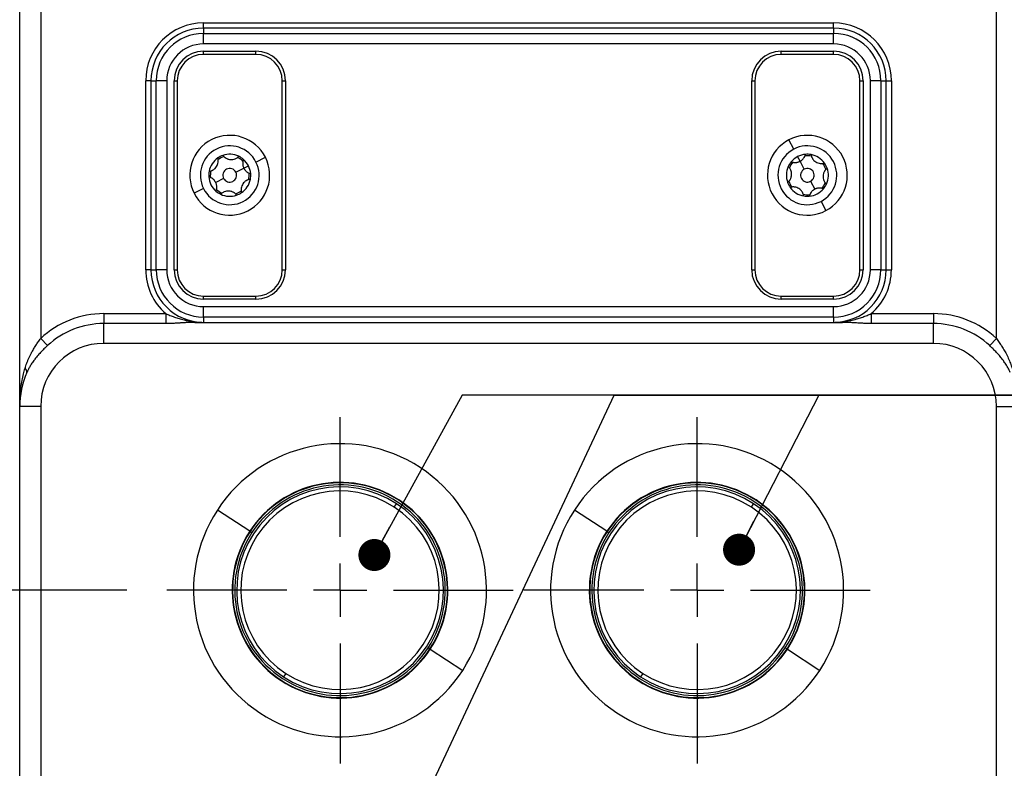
# Model space of a CAD drawing. Header units: millimetres. Extents: x 0 to 838, y 0 to 648.
# Tile 20 of 59: x 331 to 425, y 156 to 227. Entities that reach past the tile are written whole.
import ezdxf

# ---------------------------------------------------------------- set-up
doc = ezdxf.new("R2010")
doc.units = ezdxf.units.MM
doc.header["$LTSCALE"] = 3
doc.linetypes.add('CENTERX2', pattern=[20.32, 12.7, -2.54, 2.54, -2.54])
doc.layers.add('CENTER', color=40, linetype='CENTERX2')
doc.layers.add('DIMENSIONS', color=140, linetype='Continuous', lineweight=25)
doc.styles.add('SLDTEXTSTYLE0', font='TXT', dxfattribs={"width": 0.7})
doc.dimstyles.new('SLDDIMSTYLE0', dxfattribs={"dimtxt": 6.474023, "dimasz": 9.906, "dimexe": 0, "dimexo": 0.0625, "dimgap": 1.618506, "dimtad": 0, "dimtih": 1, "dimtoh": 1, "dimdec": 1, "dimrnd": 1e-09, "dimzin": 4, "dimdsep": 46, "dimtxsty": 'SLDTEXTSTYLE0', "dimsah": 1, "dimcen": 0.09, "dimadec": 0, "dimazin": 1, "dimtfac": 1, "dimtdec": 1, "dimtofl": 0, "dimtmove": 0, "dimatfit": 3, "dimfxl": 0, "dimfrac": 2, "dimtolj": 1, "dimtzin": 12, "dimarcsym": 0})
doc.dimstyles.new('SLDDIMSTYLE1', dxfattribs={"dimtxt": 6.474023, "dimasz": 9.906, "dimexe": 0, "dimexo": 0.0625, "dimgap": 1.618506, "dimtad": 0, "dimtih": 1, "dimtoh": 1, "dimdec": 1, "dimrnd": 1e-09, "dimzin": 12, "dimdsep": 46, "dimtxsty": 'SLDTEXTSTYLE0', "dimsah": 1, "dimcen": 0.09, "dimadec": 0, "dimazin": 3, "dimtfac": 1, "dimtdec": 1, "dimtmove": 0, "dimatfit": 0, "dimfxl": 0, "dimfrac": 2, "dimtolj": 1, "dimtzin": 12, "dimarcsym": 0})
doc.dimstyles.new('SLDDIMSTYLE5', dxfattribs={"dimtxt": 0.18, "dimasz": 3.048, "dimexe": 0, "dimexo": 0.0625, "dimgap": 0, "dimtad": 0, "dimtih": 1, "dimtoh": 1, "dimdec": 0, "dimrnd": 1e-09, "dimzin": 0, "dimdsep": 46, "dimtxsty": 'Standard', "dimblk1": 'DOT', "dimblk2": 'DOT', "dimsah": 1, "dimcen": 0.09, "dimadec": 0, "dimazin": 0, "dimtfac": 3.048, "dimtdec": 0, "dimtofl": 0, "dimtmove": 0, "dimatfit": 3, "dimldrblk": 'DOT', "dimfxl": 0, "dimfrac": 2, "dimtolj": 1, "dimtzin": 0, "dimarcsym": 0})

# ---------------------------------------------------------------- blocks, each defined once
blk = doc.blocks.new('_D')
at = {"layer": 'DIMENSIONS'}
for p, q in [((358.144, 339.884), (232.383, 339.884)), ((241.908, 339.884), (241.908, 225.831)), ((232.289, 214.092), (230.115, 214.092)), ((230.115, 214.092), (230.115, 203.803)), ((251.527, 214.092), (253.701, 214.092)), ((253.701, 214.092), (253.701, 203.803)), ((230.115, 203.803), (232.289, 203.803)), ((253.701, 203.803), (251.527, 203.803)), ((241.908, 93.884), (241.908, 202.353)), ((343.376, 93.884), (232.383, 93.884))]:
    blk.add_line(p, q, dxfattribs=at)
for points in [[(241.908, 339.884), (240.384, 329.978), (243.432, 329.978)], [(241.908, 93.884), (243.432, 103.79), (240.384, 103.79)]]:
    blk.add_solid(points, dxfattribs=at)
at = {"layer": 'DIMENSIONS', "char_height": 6.35, "attachment_point": 1, "style": 'SLDTEXTSTYLE0'}
for s, insert in [('246.0', (229.596, 223.727)), ('9.69', (232.289, 211.988))]:
    blk.add_mtext(s, dxfattribs=dict(at, insert=insert))
blk = doc.blocks.new('_D_1')
at = {"layer": 'DIMENSIONS'}
for p, q in [((289.977, 138.884), (289.977, 157.934)), ((341.386, 138.884), (280.452, 138.884)), ((280.358, 123.88), (278.184, 123.88)), ((278.184, 123.88), (278.184, 113.591)), ((299.596, 123.88), (301.77, 123.88)), ((301.77, 123.88), (301.77, 113.591)), ((278.184, 113.591), (280.358, 113.591)), ((301.77, 113.591), (299.596, 113.591)), ((332.376, 108.384), (280.452, 108.384)), ((289.977, 108.384), (289.977, 89.334))]:
    blk.add_line(p, q, dxfattribs=at)
for points in [[(289.977, 138.884), (291.501, 148.79), (288.453, 148.79)], [(289.977, 108.384), (288.453, 98.478), (291.501, 98.478)]]:
    blk.add_solid(points, dxfattribs=at)
at = {"layer": 'DIMENSIONS', "char_height": 6.35, "attachment_point": 1, "style": 'SLDTEXTSTYLE0'}
for s, insert in [('30.5', (280.358, 133.515)), ('1.20', (280.358, 121.777))]:
    blk.add_mtext(s, dxfattribs=dict(at, insert=insert))
blk = doc.blocks.new('_D_2')
at = {"layer": 'DIMENSIONS'}
for p, q in [((249.17, 181.609), (246.996, 181.609)), ((246.996, 181.609), (246.996, 171.319)), ((268.408, 181.609), (270.582, 181.609)), ((270.582, 181.609), (270.582, 171.319)), ((280.081, 181.609), (289.977, 181.609)), ((289.977, 181.609), (289.977, 172.884)), ((341.386, 172.884), (280.452, 172.884)), ((289.977, 138.884), (289.977, 172.884)), ((246.996, 171.319), (249.17, 171.319)), ((270.582, 171.319), (268.408, 171.319)), ((341.386, 138.884), (280.452, 138.884))]:
    blk.add_line(p, q, dxfattribs=at)
for points in [[(289.977, 172.884), (288.453, 162.978), (291.501, 162.978)], [(289.977, 138.884), (291.501, 148.79), (288.453, 148.79)]]:
    blk.add_solid(points, dxfattribs=at)
at = {"layer": 'DIMENSIONS', "char_height": 6.35, "attachment_point": 1, "style": 'SLDTEXTSTYLE0'}
for s, insert in [('34.0', (249.17, 191.243)), ('1.34', (249.17, 179.505))]:
    blk.add_mtext(s, dxfattribs=dict(at, insert=insert))
blk = doc.blocks.new('_D_3')
at = {"layer": 'DIMENSIONS'}
for p, q in [((329.376, 338.384), (263.561, 338.384)), ((273.086, 338.384), (273.086, 225.831)), ((263.467, 214.092), (261.293, 214.092)), ((261.293, 214.092), (261.293, 203.803)), ((282.705, 214.092), (284.879, 214.092)), ((284.879, 214.092), (284.879, 203.803)), ((261.293, 203.803), (263.467, 203.803)), ((284.879, 203.803), (282.705, 203.803)), ((273.086, 108.384), (273.086, 202.353)), ((332.376, 108.384), (263.561, 108.384))]:
    blk.add_line(p, q, dxfattribs=at)
for points in [[(273.086, 338.384), (271.562, 328.478), (274.61, 328.478)], [(273.086, 108.384), (274.61, 118.29), (271.562, 118.29)]]:
    blk.add_solid(points, dxfattribs=at)
at = {"layer": 'DIMENSIONS', "char_height": 6.35, "attachment_point": 1, "style": 'SLDTEXTSTYLE0'}
for s, insert in [('230.0', (260.774, 223.727)), ('9.06', (263.467, 211.988))]:
    blk.add_mtext(s, dxfattribs=dict(at, insert=insert))
blk = doc.blocks.new('_Dot')
at = {"color": 0, "linetype": 'ByBlock', "lineweight": -2}
blk.add_line((-0.5, 0), (-1, 0), dxfattribs=at)
at = {"color": 0, "linetype": 'ByBlock', "const_width": 0.5}
blk.add_lwpolyline([(-0.25, 0, 1), (0.25, 0, 1)], format="xyb", close=True, dxfattribs=at)
blk = doc.blocks.new('SW_CENTERMARKSYMBOL_3')
at = {"layer": 'CENTER', "color": 0}
for p, q in [((0, 5.08), (0, 16.49)), ((0, 0), (0, 2.54)), ((-5.08, 0), (-16.49, 0)), ((0, 0), (-2.54, 0)), ((0, 0), (0, -2.54)), ((0, 0), (2.54, 0)), ((5.08, 0), (16.49, 0)), ((0, -5.08), (0, -16.49))]:
    blk.add_line(p, q, dxfattribs=at)
blk = doc.blocks.new('SW_CENTERMARKSYMBOL_4')
at = {"layer": 'CENTER', "color": 0}
for p, q in [((0, 5.08), (0, 16.49)), ((0, 0), (0, 2.54)), ((-5.08, 0), (-16.49, 0)), ((0, 0), (-2.54, 0)), ((0, 0), (0, -2.54)), ((0, 0), (2.54, 0)), ((5.08, 0), (16.49, 0)), ((0, -5.08), (0, -16.49))]:
    blk.add_line(p, q, dxfattribs=at)

msp = doc.modelspace()

# ---------------------------------------------------------------- linework, layer by layer
for p, q in [((331.185865, 190.383516), (331.185865, 232.226662)), ((333.185865, 232.226662), (333.185865, 196.859713)), ((424.185865, 196.859713), (424.185865, 232.226662)), ((348.685865, 226.883516), (408.685865, 226.883516)), ((348.685865, 226.383516), (348.685865, 226.883516)), ((408.685865, 226.383516), (408.685865, 226.883516)), ((408.685865, 226.383516), (348.685865, 226.383516)), ((348.685865, 226.383516), (348.685865, 225.883516)), ((408.685865, 226.383516), (408.685865, 225.883516)), ((348.685865, 224.883516), (348.685865, 225.883516)), ((348.685865, 225.883516), (408.685865, 225.883516)), ((408.685865, 224.883516), (408.685865, 225.883516)), ((408.685865, 224.883516), (348.685865, 224.883516)), ((348.685865, 223.883516), (348.685865, 224.183516)), ((348.685865, 224.183516), (353.685865, 224.183516)), ((353.685865, 223.883516), (353.685865, 224.183516)), ((403.685865, 224.183516), (408.685865, 224.183516)), ((403.685865, 223.883516), (403.685865, 224.183516)), ((408.685865, 223.883516), (408.685865, 224.183516)), ((353.685865, 223.883516), (348.685865, 223.883516)), ((408.685865, 223.883516), (403.685865, 223.883516)), ((343.185865, 203.383516), (343.185865, 221.383516)), ((343.685865, 221.383516), (343.185865, 221.383516)), ((343.685865, 221.383516), (343.685865, 203.383516)), ((343.685865, 221.383516), (344.185865, 221.383516)), ((345.185865, 221.383516), (344.185865, 221.383516)), ((344.185865, 203.383516), (344.185865, 221.383516)), ((345.185865, 221.383516), (345.185865, 203.383516)), ((345.885865, 203.383516), (345.885865, 221.383516)), ((345.885865, 221.383516), (346.185865, 221.383516)), ((346.185865, 221.383516), (346.185865, 203.383516)), ((356.185865, 221.383516), (356.485865, 221.383516)), ((356.185865, 203.383516), (356.185865, 221.383516)), ((356.485865, 221.383516), (356.485865, 203.383516)), ((400.885865, 203.383516), (400.885865, 221.383516)), ((400.885865, 221.383516), (401.185865, 221.383516)), ((401.185865, 221.383516), (401.185865, 203.383516)), ((411.185865, 203.383516), (411.185865, 221.383516)), ((411.185865, 221.383516), (411.485865, 221.383516)), ((411.485865, 221.383516), (411.485865, 203.383516)), ((413.185865, 221.383516), (412.185865, 221.383516)), ((412.185865, 203.383516), (412.185865, 221.383516)), ((413.185865, 221.383516), (413.185865, 203.383516)), ((413.185865, 221.383516), (413.685865, 221.383516)), ((413.685865, 221.383516), (414.185865, 221.383516)), ((413.685865, 203.383516), (413.685865, 221.383516)), ((414.185865, 221.383516), (414.185865, 203.383516)), ((404.88807, 214.86459), (404.424571, 215.750687)), ((353.685134, 213.645916), (354.577731, 214.096774)), ((405.490618, 213.712663), (405.258868, 214.155712)), ((351.766053, 212.676573), (352.52476, 213.059802)), ((352.52476, 213.059802), (352.971058, 213.285231)), ((405.884591, 212.95948), (405.490618, 213.712663)), ((350.605678, 212.090459), (349.846971, 211.70723)), ((348.686596, 211.121116), (347.794, 210.670259)), ((406.48714, 211.807553), (406.881113, 211.05437)), ((407.483661, 209.902443), (407.94716, 209.016345)), ((343.685865, 203.383516), (343.185865, 203.383516)), ((343.685865, 203.383516), (344.185865, 203.383516)), ((345.185865, 203.383516), (344.185865, 203.383516)), ((345.885865, 203.383516), (346.185865, 203.383516)), ((356.185865, 203.383516), (356.485865, 203.383516)), ((400.885865, 203.383516), (401.185865, 203.383516)), ((411.185865, 203.383516), (411.485865, 203.383516)), ((413.185865, 203.383516), (412.185865, 203.383516)), ((413.185865, 203.383516), (413.685865, 203.383516)), ((413.685865, 203.383516), (414.185865, 203.383516)), ((348.685865, 200.883516), (353.685865, 200.883516)), ((348.685865, 200.583516), (348.685865, 200.883516)), ((353.685865, 200.583516), (353.685865, 200.883516)), ((403.685865, 200.883516), (408.685865, 200.883516)), ((403.685865, 200.583516), (403.685865, 200.883516)), ((408.685865, 200.583516), (408.685865, 200.883516)), ((353.685865, 200.583516), (348.685865, 200.583516)), ((348.685865, 199.883516), (408.685865, 199.883516)), ((348.685865, 198.883516), (348.685865, 199.883516)), ((408.685865, 200.583516), (403.685865, 200.583516)), ((408.685865, 198.883516), (408.685865, 199.883516)), ((339.185865, 199.211943), (339.185865, 198.269134)), ((339.185865, 199.211943), (345.101458, 199.211943)), ((345.101458, 199.211943), (345.101458, 198.269134)), ((408.685865, 198.883516), (348.685865, 198.883516)), ((348.685865, 198.883516), (348.685865, 198.383516)), ((408.685865, 198.883516), (408.685865, 198.383516)), ((412.270273, 199.211943), (418.185865, 199.211943)), ((412.270273, 199.211943), (412.270273, 198.269134)), ((418.185865, 199.211943), (418.185865, 198.269134)), ((339.185865, 196.383516), (339.185865, 198.269134)), ((345.101458, 198.269134), (339.185865, 198.269134)), ((347.853008, 198.383516), (409.518722, 198.383516)), ((418.185865, 198.269134), (412.270273, 198.269134)), ((418.185865, 196.383516), (418.185865, 198.269134)), ((333.185865, 196.859713), (333.82662, 196.168104)), ((418.185865, 196.383516), (339.185865, 196.383516)), ((424.185865, 196.859713), (423.545111, 196.168104)), ((331.185865, 118.883516), (331.185865, 190.383516)), ((333.185865, 190.383516), (331.185865, 190.383516)), ((333.185865, 190.383516), (333.185865, 118.883516)), ((424.185865, 118.883516), (424.185865, 190.383516)), ((424.185865, 190.383516), (426.185865, 190.383516)), ((366.854488, 180.794764), (367.066441, 181.119187)), ((400.854488, 180.794764), (401.066441, 181.119187)), ((353.09347, 178.49715), (350.007356, 180.513387)), ((387.09347, 178.49715), (384.007356, 180.513387)), ((353.125811, 178.47602), (353.293245, 178.366631)), ((387.125811, 178.47602), (387.293245, 178.366631)), ((370.24592, 167.291012), (370.078486, 167.400401)), ((370.278261, 167.269883), (373.364374, 165.253645)), ((404.24592, 167.291012), (404.078486, 167.400401)), ((404.278261, 167.269883), (407.364374, 165.253645)), ((356.517243, 164.972268), (356.30529, 164.647845)), ((390.517243, 164.972268), (390.30529, 164.647845))]:
    msp.add_line(p, q)
for centre, radius, start, end in [((348.685865, 221.383516), 5.5, 90, 180), ((408.685865, 221.383516), 5.5, 0, 90), ((348.685865, 221.383516), 5, 90, 180), ((408.685865, 221.383516), 5, 0, 90), ((348.685865, 221.383516), 4.5, 90, 180), ((408.685865, 221.383516), 4.5, 0, 90), ((348.685865, 221.383516), 3.5, 90, 180), ((348.685865, 221.383516), 2.8, 90, 180), ((353.685865, 221.383516), 2.8, 0, 90), ((403.685865, 221.383516), 2.8, 90, 180), ((408.685865, 221.383516), 3.5, 0, 90), ((408.685865, 221.383516), 2.8, 0, 90), ((348.685865, 221.383516), 2.5, 90, 180), ((353.685865, 221.383516), 2.5, 0, 90), ((403.685865, 221.383516), 2.5, 90, 180), ((408.685865, 221.383516), 2.5, 0, 90), ((351.185865, 212.383516), 3.8, 26.79869541, 206.79869541), ((406.185865, 212.383516), 3.8, 117.61309302, 297.61309302), ((406.185865, 212.383516), 3.8, 297.61309302, 117.61309302), ((351.185865, 212.383516), 2.8, 26.79869541, 206.79869541), ((406.185865, 212.383516), 2.8, 117.61309302, 297.61309302), ((406.185865, 212.383516), 2.8, 297.61309302, 117.61309302), ((351.185865, 212.383516), 3.8, 206.79869541, 26.79869541), ((351.185865, 212.383516), 2, 124.4670504, 169.13034042), ((351.185865, 212.383516), 2, 109.13034042, 124.4670504), ((351.185865, 212.383516), 1.85, 107.1517023, 126.44568851), ((351.185865, 212.383516), 2, 64.4670504, 109.13034042), ((351.185865, 212.383516), 1.85, 47.1517023, 66.44568851), ((351.185865, 212.383516), 2, 49.13034042, 64.4670504), ((351.185865, 212.383516), 2, 26.79869541, 49.13034042), ((406.185865, 212.383516), 2, 117.61309302, 139.94473803), ((406.185865, 212.383516), 2, 95.28144801, 117.61309302), ((406.185865, 212.383516), 1.85, 77.96609992, 97.26008613), ((406.185865, 212.383516), 2, 79.94473803, 95.28144801), ((406.185865, 212.383516), 2, 35.28144801, 79.94473803), ((351.185865, 212.383516), 2.8, 206.79869541, 26.79869541), ((351.185865, 212.383516), 0.65, 26.79869541, 206.79869541), ((351.185865, 212.383516), 2, 4.4670504, 26.79869541), ((406.185865, 212.383516), 2, 155.28144801, 199.94473803), ((406.185865, 212.383516), 2, 139.94473803, 155.28144801), ((406.185865, 212.383516), 1.85, 137.96609992, 157.26008613), ((406.185865, 212.383516), 0.65, 117.61309302, 297.61309302), ((406.185865, 212.383516), 0.65, 297.61309302, 117.61309302), ((406.185865, 212.383516), 1.85, 17.96609992, 37.26008613), ((406.185865, 212.383516), 2, 19.94473803, 35.28144801), ((406.185865, 212.383516), 2, 335.28144801, 19.94473803), ((351.185865, 212.383516), 2, 169.13034042, 184.4670504), ((351.185865, 212.383516), 2, 184.4670504, 229.13034042), ((351.185865, 212.383516), 1.85, 167.1517023, 186.44568851), ((351.185865, 212.383516), 0.65, 206.79869541, 26.79869541), ((351.185865, 212.383516), 2, 304.4670504, 349.13034042), ((351.185865, 212.383516), 1.85, 347.1517023, 6.44568851), ((351.185865, 212.383516), 2, 349.13034042, 4.4670504), ((351.185865, 212.383516), 1.85, 227.1517023, 246.44568851), ((406.185865, 212.383516), 2, 199.94473803, 215.28144801), ((406.185865, 212.383516), 1.85, 197.96609992, 217.26008613), ((406.185865, 212.383516), 2, 215.28144801, 259.94473803), ((406.185865, 212.383516), 2, 275.28144801, 319.94473803), ((406.185865, 212.383516), 1.85, 317.96609992, 337.26008613), ((406.185865, 212.383516), 2, 319.94473803, 335.28144801), ((351.185865, 212.383516), 2, 229.13034042, 244.4670504), ((351.185865, 212.383516), 2, 244.4670504, 289.13034042), ((351.185865, 212.383516), 1.85, 287.1517023, 306.44568851), ((351.185865, 212.383516), 2, 289.13034042, 304.4670504), ((406.185865, 212.383516), 1.85, 257.96609992, 277.26008613), ((406.185865, 212.383516), 2, 259.94473803, 275.28144801), ((348.685865, 203.383516), 5.5, 180, 229.32930768), ((348.685865, 203.383516), 5, 180, 270), ((348.685865, 203.383516), 4.5, 180, 270), ((348.685865, 203.383516), 3.5, 180, 270), ((348.685865, 203.383516), 2.8, 180, 270), ((348.685865, 203.383516), 2.5, 180, 270), ((353.685865, 203.383516), 2.5, 270, 0), ((353.685865, 203.383516), 2.8, 270, 0), ((403.685865, 203.383516), 2.8, 180, 270), ((403.685865, 203.383516), 2.5, 180, 270), ((408.685865, 203.383516), 3.5, 270, 0), ((408.685865, 203.383516), 2.8, 270, 0), ((408.685865, 203.383516), 2.5, 270, 0), ((408.685865, 203.383516), 4.5, 270, 0), ((408.685865, 203.383516), 5, 270, 0), ((408.685865, 203.383516), 5.5, 310.67069232, 0), ((339.185865, 190.383516), 8.828427, 90, 132.81417113), ((418.185865, 190.383516), 8.828427, 47.18582887, 90), ((339.185865, 190.383516), 7.885618, 90, 132.81417113), ((347.861933, 198.684168), 0.300785, 228.0396297, 268.29966469), ((409.509798, 198.684168), 0.300785, 271.70033531, 311.9603703), ((418.185865, 190.383516), 7.885618, 47.18582887, 90), ((339.185865, 190.383516), 6, 90, 180), ((418.185865, 190.383516), 6, 0, 90), ((339.185865, 190.383516), 8, 156.22258455, 180), ((331.464448, 193.677706), 0.40632, 350.26387801, 55.40360663), ((361.685865, 172.883516), 13.95, 326.84238036, 146.84238036), ((395.685865, 172.883516), 13.95, 326.84238036, 146.84238036), ((361.685865, 172.883516), 10.263632, 326.84238036, 146.84238036), ((361.685865, 172.883516), 10.225, 326.84238036, 146.84238036), ((361.685865, 172.883516), 10.025, 326.84238036, 146.84238036), ((395.685865, 172.883516), 10.263632, 326.84238036, 146.84238036), ((395.685865, 172.883516), 10.225, 326.84238036, 146.84238036), ((395.685865, 172.883516), 10.025, 326.84238036, 146.84238036), ((361.685865, 172.883516), 9.837524, 56.84238036, 236.84238036), ((361.685865, 172.883516), 9.45, 56.84238036, 236.84238036), ((395.685865, 172.883516), 9.837524, 56.84238036, 236.84238036), ((395.685865, 172.883516), 9.45, 56.84238036, 236.84238036), ((361.685865, 172.883516), 9.837524, 236.84238036, 56.84238036), ((395.685865, 172.883516), 9.837524, 236.84238036, 56.84238036), ((361.685865, 172.883516), 13.95, 146.84238036, 326.84238036), ((361.685865, 172.883516), 9.45, 236.84238036, 56.84238036), ((395.685865, 172.883516), 13.95, 146.84238036, 326.84238036), ((395.685865, 172.883516), 9.45, 236.84238036, 56.84238036), ((361.685865, 172.883516), 10.263632, 146.84238036, 326.84238036), ((361.685865, 172.883516), 10.225, 146.84238036, 326.84238036), ((361.685865, 172.883516), 10.025, 146.84238036, 326.84238036), ((395.685865, 172.883516), 10.263632, 146.84238036, 326.84238036), ((395.685865, 172.883516), 10.225, 146.84238036, 326.84238036), ((395.685865, 172.883516), 10.025, 146.84238036, 326.84238036)]:
    msp.add_arc(centre, radius, start, end)
for points, knots in [([(349.221748, 212.760667), (349.251113, 212.765194), (349.308438, 212.774031), (349.391513, 212.796413), (349.469793, 212.824344), (349.543605, 212.857983), (349.622164, 212.901591), (349.704237, 212.957806), (349.815428, 213.053913), (349.937468, 213.19867), (350.038936, 213.402713), (350.086205, 213.590618), (350.097049, 213.753229), (350.088511, 213.893272), (350.065792, 213.984879), (350.054001, 214.03242)], [0, 0, 0, 0, 0.05439418, 0.106189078, 0.155783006, 0.203595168, 0.250076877, 0.313287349, 0.374999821, 0.499165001, 0.62388658, 0.749214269, 0.827587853, 0.910524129, 1, 1, 1, 1]), ([(350.530429, 214.273067), (350.549032, 214.2499), (350.585348, 214.204673), (350.646268, 214.14392), (350.709597, 214.090092), (350.775635, 214.042989), (350.852681, 213.996759), (350.942401, 213.953789), (351.081228, 213.905548), (351.267611, 213.872238), (351.495051, 213.886384), (351.681416, 213.939401), (351.827663, 214.011315), (351.944676, 214.088731), (352.01265, 214.15421), (352.047926, 214.188191)], [0, 0, 0, 0, 0.054394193, 0.106189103, 0.155783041, 0.203595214, 0.250076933, 0.313287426, 0.374999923, 0.49916508, 0.623886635, 0.749214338, 0.827587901, 0.910524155, 1, 1, 1, 1]), ([(352.494546, 213.895916), (352.483761, 213.868159), (352.462708, 213.813974), (352.44053, 213.730651), (352.425586, 213.648713), (352.417845, 213.567796), (352.416419, 213.477767), (352.424104, 213.378372), (352.445423, 213.269361), (352.477186, 213.161996), (352.509001, 213.093654), (352.52476, 213.059802)], [0, 0, 0, 0, 0.108918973, 0.212619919, 0.311904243, 0.407615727, 0.500663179, 0.627202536, 0.75074303, 0.876535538, 1, 1, 1, 1]), ([(405.490618, 213.712663), (405.5124, 213.724653), (405.556015, 213.748663), (405.617987, 213.791193), (405.68601, 213.8453), (405.758048, 213.913426), (405.84888, 214.021859), (405.942862, 214.174092), (405.981493, 214.305862), (406.001769, 214.375025)], [0, 0, 0, 0, 0.0823409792, 0.1648743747, 0.2496302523, 0.3735148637, 0.5001618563, 0.7376455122, 1, 1, 1, 1]), ([(406.535061, 214.352796), (406.540005, 214.323499), (406.549656, 214.266304), (406.573217, 214.183557), (406.602257, 214.105681), (406.636942, 214.032355), (406.681663, 213.954423), (406.739039, 213.873158), (406.836716, 213.763344), (406.983193, 213.643374), (407.188657, 213.544816), (407.377216, 213.500223), (407.539964, 213.491691), (407.679872, 213.502218), (407.771146, 213.526238), (407.818515, 213.538703)], [0, 0, 0, 0, 0.05439418, 0.106189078, 0.155783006, 0.203595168, 0.250076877, 0.313287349, 0.374999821, 0.499165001, 0.62388658, 0.749214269, 0.827587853, 0.910524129, 1, 1, 1, 1]), ([(352.52476, 213.059802), (352.536439, 213.037852), (352.559826, 212.9939), (352.601472, 212.93133), (352.654607, 212.862545), (352.721702, 212.789545), (352.828833, 212.697181), (352.979714, 212.601045), (353.110922, 212.560545), (353.17979, 212.539288)], [0, 0, 0, 0, 0.082340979, 0.164874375, 0.249630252, 0.373514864, 0.500161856, 0.737645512, 1, 1, 1, 1]), ([(404.305821, 211.701289), (404.328722, 211.720219), (404.373428, 211.757174), (404.433309, 211.818952), (404.486232, 211.88304), (404.532391, 211.949741), (404.577522, 212.027436), (404.619212, 212.117758), (404.665474, 212.257256), (404.696133, 212.444093), (404.678755, 212.671309), (404.623094, 212.856902), (404.549109, 213.002112), (404.470038, 213.118013), (404.403599, 213.185049), (404.36912, 213.219839)], [0, 0, 0, 0, 0.054394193, 0.106189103, 0.155783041, 0.203595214, 0.250076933, 0.313287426, 0.374999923, 0.49916508, 0.623886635, 0.749214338, 0.827587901, 0.910524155, 1, 1, 1, 1]), ([(404.655017, 213.670569), (404.682925, 213.660179), (404.737403, 213.639898), (404.821034, 213.618907), (404.903176, 213.605129), (404.984194, 213.598539), (405.074235, 213.598392), (405.17351, 213.607489), (405.282208, 213.630356), (405.389111, 213.663641), (405.456993, 213.696424), (405.490618, 213.712663)], [0, 0, 0, 0, 0.108918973, 0.212619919, 0.311904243, 0.407615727, 0.500663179, 0.627202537, 0.75074303, 0.876535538, 1, 1, 1, 1]), ([(408.06591, 213.065743), (408.043009, 213.046814), (407.998303, 213.009858), (407.938422, 212.94808), (407.885499, 212.883993), (407.83934, 212.817292), (407.794209, 212.739597), (407.752519, 212.649275), (407.706257, 212.509777), (407.675598, 212.322939), (407.692976, 212.095723), (407.748637, 211.91013), (407.822622, 211.76492), (407.901693, 211.64902), (407.968132, 211.581983), (408.002611, 211.547194)], [0, 0, 0, 0, 0.054394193, 0.106189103, 0.155783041, 0.203595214, 0.250076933, 0.313287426, 0.374999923, 0.49916508, 0.623886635, 0.749214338, 0.827587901, 0.910524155, 1, 1, 1, 1]), ([(349.846971, 211.70723), (349.835292, 211.729181), (349.811905, 211.773133), (349.770259, 211.835703), (349.717124, 211.904488), (349.650029, 211.977488), (349.542898, 212.069851), (349.392017, 212.165988), (349.260809, 212.206487), (349.191941, 212.227745)], [0, 0, 0, 0, 0.082340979, 0.164874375, 0.249630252, 0.373514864, 0.500161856, 0.737645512, 1, 1, 1, 1]), ([(353.149983, 212.006365), (353.120618, 212.001839), (353.063293, 211.993001), (352.980218, 211.970619), (352.901938, 211.942689), (352.828126, 211.90905), (352.749567, 211.865441), (352.667494, 211.809226), (352.556303, 211.713119), (352.434263, 211.568362), (352.332795, 211.36432), (352.285526, 211.176414), (352.274682, 211.013804), (352.28322, 210.87376), (352.305939, 210.782153), (352.31773, 210.734613)], [0, 0, 0, 0, 0.05439418, 0.106189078, 0.155783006, 0.203595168, 0.250076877, 0.313287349, 0.374999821, 0.499165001, 0.62388658, 0.749214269, 0.827587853, 0.910524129, 1, 1, 1, 1]), ([(349.877185, 210.871116), (349.887969, 210.898873), (349.909023, 210.953058), (349.931201, 211.036381), (349.946145, 211.11832), (349.953886, 211.199236), (349.955312, 211.289266), (349.947627, 211.38866), (349.926308, 211.497672), (349.894545, 211.605037), (349.86273, 211.673379), (349.846971, 211.70723)], [0, 0, 0, 0, 0.108918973, 0.212619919, 0.311904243, 0.407615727, 0.500663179, 0.627202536, 0.75074303, 0.876535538, 1, 1, 1, 1]), ([(405.83667, 210.414237), (405.831726, 210.443534), (405.822075, 210.500728), (405.798514, 210.583476), (405.769474, 210.661352), (405.734789, 210.734678), (405.690068, 210.812609), (405.632692, 210.893875), (405.535015, 211.003688), (405.388538, 211.123658), (405.183074, 211.222217), (404.994515, 211.266809), (404.831767, 211.275342), (404.691859, 211.264814), (404.600584, 211.240795), (404.553216, 211.22833)], [0, 0, 0, 0, 0.0543941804, 0.1061890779, 0.1557830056, 0.2035951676, 0.250076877, 0.3132873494, 0.3749998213, 0.499165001, 0.6238865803, 0.7492142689, 0.8275878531, 0.9105241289, 1, 1, 1, 1]), ([(406.881113, 211.05437), (406.859331, 211.042379), (406.815716, 211.01837), (406.753744, 210.975839), (406.685721, 210.921732), (406.613683, 210.853606), (406.522851, 210.745173), (406.428869, 210.592941), (406.390238, 210.46117), (406.369962, 210.392007)], [0, 0, 0, 0, 0.0823409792, 0.1648743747, 0.2496302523, 0.3735148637, 0.5001618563, 0.7376455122, 1, 1, 1, 1]), ([(407.716714, 211.096464), (407.688806, 211.106853), (407.634328, 211.127134), (407.550697, 211.148126), (407.468555, 211.161904), (407.387537, 211.168494), (407.297496, 211.16864), (407.198221, 211.159543), (407.089523, 211.136677), (406.98262, 211.103391), (406.914738, 211.070608), (406.881113, 211.05437)], [0, 0, 0, 0, 0.108918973, 0.212619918, 0.311904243, 0.407615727, 0.500663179, 0.627202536, 0.75074303, 0.876535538, 1, 1, 1, 1]), ([(351.841302, 210.493965), (351.822699, 210.517132), (351.786383, 210.562359), (351.725463, 210.623113), (351.662134, 210.676941), (351.596096, 210.724044), (351.51905, 210.770274), (351.42933, 210.813243), (351.290503, 210.861484), (351.10412, 210.894795), (350.87668, 210.880648), (350.690315, 210.827631), (350.544068, 210.755717), (350.427055, 210.678301), (350.359081, 210.612822), (350.323805, 210.578841)], [0, 0, 0, 0, 0.0543941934, 0.1061891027, 0.1557830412, 0.2035952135, 0.2500769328, 0.3132874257, 0.3749999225, 0.4991650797, 0.6238866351, 0.7492143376, 0.8275879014, 0.9105241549, 1, 1, 1, 1]), ([(345.101458, 199.211943), (345.16516, 199.183261), (345.294473, 199.125038), (345.493921, 199.043031), (345.700615, 198.963561), (345.914521, 198.887403), (346.135391, 198.814707), (346.441538, 198.72205), (346.818287, 198.623212), (347.251083, 198.527704), (347.52882, 198.482153), (347.660824, 198.460503)], [0, 0, 0, 0, 0.077622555, 0.157568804, 0.239797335, 0.324278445, 0.410995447, 0.49994573, 0.683029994, 0.849349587, 1, 1, 1, 1]), ([(409.710907, 198.460503), (409.7886, 198.472799), (409.948823, 198.498156), (410.194707, 198.545485), (410.454247, 198.601714), (410.727871, 198.668572), (411.065253, 198.760709), (411.451991, 198.883029), (411.873373, 199.037068), (412.140481, 199.154756), (412.270273, 199.211943)], [0, 0, 0, 0, 0.088560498, 0.182636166, 0.282419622, 0.388148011, 0.50010652, 0.675747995, 0.842440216, 1, 1, 1, 1]), ([(347.853008, 198.383516), (347.807928, 198.383379), (347.696931, 198.383043), (347.476018, 198.378816), (347.184815, 198.367117), (346.848649, 198.347143), (346.504714, 198.32405), (346.159385, 198.302016), (345.805431, 198.283828), (345.45295, 198.271517), (345.218267, 198.269926), (345.101458, 198.269134)], [0, 0, 0, 0, 0.050857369, 0.125220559, 0.250348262, 0.380634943, 0.500169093, 0.627915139, 0.75343794, 0.87727844, 1, 1, 1, 1]), ([(347.660824, 198.460503), (347.724093, 198.451508), (347.865077, 198.431464), (348.099265, 198.407331), (348.377711, 198.387648), (348.57829, 198.384959), (348.685865, 198.383516)], [0, 0, 0, 0, 0.186255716, 0.41504227, 0.686272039, 1, 1, 1, 1]), ([(408.685865, 198.383516), (408.773092, 198.384476), (408.938214, 198.386293), (409.171603, 198.399692), (409.376611, 198.417613), (409.553322, 198.43784), (409.661462, 198.453392), (409.710907, 198.460503)], [0, 0, 0, 0, 0.2543901, 0.481561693, 0.681571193, 0.854404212, 1, 1, 1, 1]), ([(412.270273, 198.269134), (412.192496, 198.269484), (412.036547, 198.270186), (411.802367, 198.27572), (411.567507, 198.284262), (411.331967, 198.295728), (411.095755, 198.309449), (410.828509, 198.32663), (410.523096, 198.347144), (410.186932, 198.367116), (409.895711, 198.378817), (409.674799, 198.383043), (409.563802, 198.383379), (409.518722, 198.383516)], [0, 0, 0, 0, 0.081718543, 0.163851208, 0.246567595, 0.330033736, 0.41441122, 0.49985645, 0.619367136, 0.749664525, 0.874785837, 0.949146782, 1, 1, 1, 1]), ([(331.695153, 194.012178), (331.7189, 194.09015), (331.767107, 194.248442), (331.851116, 194.486058), (331.945901, 194.728241), (332.052938, 194.97473), (332.172558, 195.22562), (332.321339, 195.511538), (332.502039, 195.829688), (332.716869, 196.176826), (332.94503, 196.520875), (333.10548, 196.746617), (333.185865, 196.859713)], [0, 0, 0, 0, 0.077414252, 0.157159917, 0.239278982, 0.323809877, 0.410787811, 0.500245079, 0.624538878, 0.749227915, 0.874364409, 1, 1, 1, 1]), ([(333.82662, 196.168104), (333.771443, 196.116492), (333.66032, 196.012547), (333.49603, 195.852026), (333.332453, 195.686543), (333.170181, 195.515485), (333.009615, 195.338525), (332.85135, 195.155231), (332.66742, 194.930012), (332.456114, 194.650112), (332.244952, 194.332667), (332.040668, 193.98397), (331.928843, 193.745386), (331.864916, 193.608993)], [0, 0, 0, 0, 0.068036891, 0.137023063, 0.20706542, 0.278266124, 0.350721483, 0.424520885, 0.499745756, 0.618204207, 0.74979766, 0.856964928, 1, 1, 1, 1]), ([(425.506815, 193.608993), (425.473653, 193.681783), (425.411239, 193.818782), (425.313315, 194.006967), (425.223146, 194.167484), (425.092728, 194.384319), (424.915546, 194.650069), (424.668336, 194.977707), (424.405844, 195.292077), (424.123847, 195.60057), (423.837868, 195.892267), (423.641849, 196.076957), (423.545111, 196.168104)], [0, 0, 0, 0, 0.076006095, 0.143050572, 0.2011284, 0.250246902, 0.381822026, 0.5003052, 0.630986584, 0.757498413, 0.880322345, 1, 1, 1, 1]), ([(424.185865, 196.859713), (424.232, 196.795148), (424.324162, 196.66617), (424.458762, 196.470921), (424.589745, 196.274667), (424.716416, 196.077262), (424.838418, 195.878752), (424.955348, 195.679101), (425.12242, 195.378984), (425.319875, 194.983039), (425.524067, 194.494981), (425.626743, 194.16994), (425.676577, 194.012178)], [0, 0, 0, 0, 0.071864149, 0.143558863, 0.215093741, 0.286478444, 0.357722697, 0.42883628, 0.499829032, 0.67622616, 0.84285256, 1, 1, 1, 1]), ([(331.185865, 190.383516), (331.18667, 190.495859), (331.18822, 190.712053), (331.200057, 191.023479), (331.21681, 191.309334), (331.237513, 191.569612), (331.260539, 191.804314), (331.284608, 192.013444), (331.330565, 192.366053), (331.410537, 192.85002), (331.539371, 193.45273), (331.645022, 193.832144), (331.695153, 194.012178)], [0, 0, 0, 0, 0.092335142, 0.177691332, 0.256068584, 0.327466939, 0.391886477, 0.449327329, 0.499789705, 0.682720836, 0.849449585, 1, 1, 1, 1])]:
    msp.add_open_spline(points, degree=3, knots=knots)
at = {"layer": 'DIMENSIONS', "flags": 128}
for points in [[(448.624069, 191.443573), (373.325491, 191.443573), (364.9594, 176.238033)], [(448.624069, 191.443573), (407.28987, 191.443573), (399.681195, 176.74369)]]:
    msp.add_lwpolyline(points, dxfattribs=at)

# ---------------------------------------------------------------- block references
at = {"layer": 'CENTER'}
for name, p in [('SW_CENTERMARKSYMBOL_3', (361.685865, 172.883516)), ('SW_CENTERMARKSYMBOL_4', (395.685865, 172.883516))]:
    msp.add_blockref(name, p, dxfattribs=at)
at = {"layer": 'DIMENSIONS', "xscale": 3.048, "yscale": 3.048}
for p, rotation in [((399.681195, 176.74369, 20.10125), 242.6338684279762), ((364.9594, 176.238033, 20.10125), 241.1804015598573)]:
    msp.add_blockref('_Dot', p, dxfattribs=dict(at, rotation=rotation))

# ---------------------------------------------------------------- dimensions: what is measured, and where the dimension line sits
at = {"layer": 'DIMENSIONS'}
for base, p1, p2, dimstyle, picture, middle in [((241.908078, 339.883516), (347.185865, 93.883516), (361.953815, 339.883516), 'SLDDIMSTYLE0', '_D', (241.908078, 214.092)), ((273.085865, 338.383516), (336.185865, 108.383516), (333.185865, 338.383516), 'SLDDIMSTYLE0', '_D_3', (273.085865, 214.092)), ((289.977062, 172.883516), (345.195865, 138.883516), (345.195865, 172.883516), 'SLDDIMSTYLE0', '_D_2', (289.977062, 181.60855)), ((289.977062, 138.883516), (336.185865, 108.383516), (345.195865, 138.883516), 'SLDDIMSTYLE1', '_D_1', (289.977062, 123.880484))]:
    dim = msp.add_linear_dim(base=base, p1=p1, p2=p2, angle=90, dimstyle=dimstyle, dxfattribs=at)
    dim.commit()
    dim.dimension.update_dxf_attribs({"geometry": picture, "text_midpoint": middle, "dimtype": 160})

# ---------------------------------------------------------------- leaders
msp.add_leader([(365.107966, 143.028262), (387.794563, 191.443573), (448.624069, 191.443573)], dimstyle='SLDDIMSTYLE5', dxfattribs=at)

doc.saveas('drawing.dxf')
